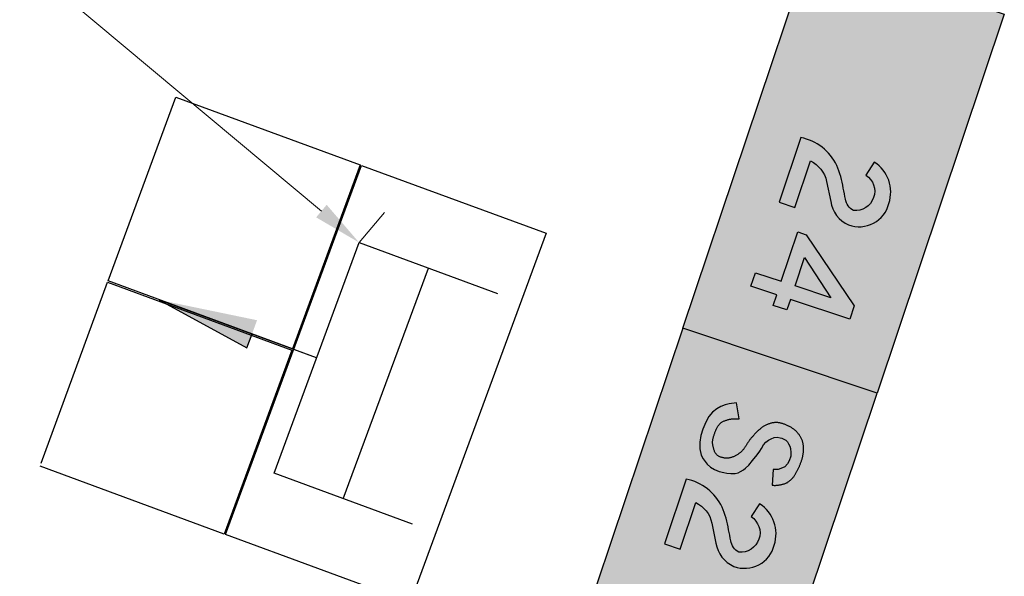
# Model space of a CAD drawing. Header units: metres. Extents: x 176029 to 179341, y 406836 to 408537.
# Tile 23 of 27: x 176684.91 to 176694.92, y 407830.83 to 407836.5. Entities that reach past the tile are written whole.
import ezdxf

# ---------------------------------------------------------------- set-up
doc = ezdxf.new("R2010")
doc.units = ezdxf.units.M
doc.header["$PDMODE"] = 3
doc.header["$PDSIZE"] = 1
doc.layers.add('B-ET-IGS', color=10, linetype='Continuous', lineweight=30)
doc.layers.add('N-ET-MONTAGE-NIEUWE FUNDATIE', color=10, linetype='Continuous', lineweight=30)
for name, color, linetype in [('Bebording', 50, 'Continuous'), ('Bebording-tekst-outline', 255, 'Continuous'), ('N-ET-VVV-LUS 1', 10, 'Continuous')]:
    doc.layers.add(name, color=color, linetype=linetype)
doc.styles.add('NLCS-ISO-ANNOTATIVE-T25', font='arial.ttf', dxfattribs={"height": 2.5})
doc.dimstyles.new('NLCS-ANNOTATIVE-T25-PIJL_l3_h1', dxfattribs={"dimtxt": 2.5, "dimasz": 2.5, "dimexe": 2, "dimexo": 2, "dimgap": 0.7, "dimtad": 1, "dimdec": 3, "dimzin": 0, "dimdsep": 46, "dimtxsty": 'NLCS-ISO-ANNOTATIVE-T25', "dimcen": 2.5, "dimdle": 2, "dimclrd": 256, "dimclre": 256, "dimclrt": 256, "dimadec": 1, "dimazin": 0, "dimtfac": 1, "dimtdec": 3, "dimtofl": 0, "dimtmove": 1, "dimatfit": 0, "dimfxl": 2, "dimfxlon": 1, "dimtfillclr": 256, "dimtolj": 1, "dimtzin": 0, "dimlwd": 18, "dimlwe": 18, "dimarcsym": 0})

# ---------------------------------------------------------------- blocks, each defined once
blk = doc.blocks.new('licht afstandsmarkeringsbord')
at = {"color": 0}
for p, q in [((2.448795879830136, 0.01244370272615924), (1.448795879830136, 0.1624437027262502)), ((1.448795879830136, 0.1624437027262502), (1.448795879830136, 0.008531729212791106)), ((0.7487958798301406, 0.01244370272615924), (1.846377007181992, 0.01244370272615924)), ((0.7487958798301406, 0.01244370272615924), (2.448795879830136, 0.01244370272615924))]:
    blk.add_line(p, q, dxfattribs=at)
for points in [[(-0.7512041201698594, 1.262443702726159), (0.7487958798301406, 1.262443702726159), (0.7487958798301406, -1.237556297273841), (-0.7512041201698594, -1.237556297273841)], [(-0.00120412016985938, 1.262443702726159), (-0.00120412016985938, -1.237556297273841)]]:
    blk.add_lwpolyline(points, dxfattribs=at)
blk.add_solid([(1.448795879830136, -0.1375562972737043), (2.448795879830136, 0.01244370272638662), (1.448795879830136, 0.1624437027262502)], dxfattribs=at)
blk = doc.blocks.new('*D93')
at = {"layer": 'Defpoints', "color": 0, "transparency": 16777216}
for p in [(176679.9223865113, 407841.2875852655), (176679.9223865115, 407841.2875852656), (176688.3609601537, 407834.228729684, 2.294516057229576e-07)]:
    blk.add_point(p, dxfattribs=at)
at = {"layer": 'N-ET-VVV-LUS 1', "lineweight": 18, "transparency": 16777216}
for p, q in [((176679.9223865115, 407841.2875852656), (176680.1790329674, 407841.5943956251)), ((176687.9774472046, 407834.5495377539), (176680.3058994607, 407840.9667771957)), ((176688.3609601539, 407834.228729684), (176688.6176066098, 407834.5355400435))]:
    blk.add_line(p, q, dxfattribs=at)
at = {"layer": 'N-ET-VVV-LUS 1', "transparency": 16777216}
for points in [[(176680.3593674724, 407841.0306960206), (176680.2524314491, 407840.9028583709), (176679.9223865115, 407841.2875852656)], [(176688.0309152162, 407834.6134565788), (176687.9239791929, 407834.4856189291), (176688.3609601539, 407834.228729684)]]:
    blk.add_solid(points, dxfattribs=at)
at = {"layer": 'N-ET-VVV-LUS 1', "transparency": 16777216, "insert": (176684.3952955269, 407838.061352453), "char_height": 0.5, "attachment_point": 5, "rotation": 320.08756319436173, "style": 'NLCS-ISO-ANNOTATIVE-T25'}
blk.add_mtext('\\A1;11.00', dxfattribs=at)

msp = doc.modelspace()

# ---------------------------------------------------------------- hatches: boundary and pattern name
at = {"layer": 'Bebording'}
h = msp.add_hatch(color=2, dxfattribs=at)
h.dxf.hatch_style = 1
h.paths.add_polyline_path([(176691.6507135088, 407833.3591776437), (176692.9433622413, 407837.2133362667), (176694.9181791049, 407836.5510011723), (176693.6255303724, 407832.6968425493)])
h = msp.add_hatch(color=7, dxfattribs=at)
h.dxf.hatch_style = 1
h.paths.add_polyline_path([(176693.3083960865, 407836.3317306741), (176693.2416076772, 407836.1325944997), (176693.5768186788, 407836.2477488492), (176693.3327686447, 407835.5200898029), (176693.4907539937, 407835.4671029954), (176693.7348040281, 407836.1947620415), (176693.9327935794, 407835.9007772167), (176693.9995819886, 407836.099913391), (176693.7429288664, 407836.4810048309)])
h = msp.add_hatch(color=7, dxfattribs=at)
h.dxf.hatch_style = 1
h.paths.add_polyline_path([(176692.7513402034, 407830.0903590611), (176693.6255303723, 407832.6968425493), (176691.6507135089, 407833.3591776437), (176690.77652334, 407830.7526941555)])
h = msp.add_hatch(color=2, dxfattribs=at)
h.dxf.hatch_style = 1
h.paths.add_polyline_path([(176692.5581880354, 407831.7604168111), (176692.5652389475, 407831.7599578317), (176692.5722906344, 407831.7595557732), (176692.5793438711, 407831.7592675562), (176692.5863994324, 407831.7591501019), (176692.5934576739, 407831.7592569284), (176692.6005136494, 407831.7595985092), (176692.6075587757, 407831.7601557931), (176692.6145843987, 407831.7609091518), (176692.6215818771, 407831.7618389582), (176692.628546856, 407831.7629260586), (176692.6354854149, 407831.7641524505), (176692.6424051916, 407831.7655003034), (176692.6493138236, 407831.7669517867), (176692.6562189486, 407831.7684890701), (176692.6631282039, 407831.7700943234), (176692.67004105, 407831.7717644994), (176692.6769273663, 407831.7735500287), (176692.6837503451, 407831.7755134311), (176692.6904731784, 407831.7777172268), (176692.6970590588, 407831.7802239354), (176692.7034711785, 407831.783096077), (176692.7096770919, 407831.7863871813), (176692.7156868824, 407831.7900631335), (176692.7215346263, 407831.7940403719), (176692.7272546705, 407831.798234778), (176692.7328813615, 407831.8025622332), (176692.7384396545, 407831.8069561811), (176692.7439109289, 407831.8114315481), (176692.7492639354, 407831.8160268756), (176692.7544674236, 407831.8207807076), (176692.7594914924, 407831.8257293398), (176692.7643248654, 407831.830878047), (176692.7689698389, 407831.8362094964), (176692.7734290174, 407831.8417058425), (176692.7777050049, 407831.84734924), (176692.7818004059, 407831.8531218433), (176692.7857186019, 407831.8590058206), (176692.7894771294, 407831.8649835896), (176692.7931058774, 407831.8710377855), (176692.7966351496, 407831.8771510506), (176692.8000952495, 407831.8833060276), (176692.8035164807, 407831.8894853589), (176692.8069265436, 407831.8956730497), (176692.810324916, 407831.9018678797), (176692.8136937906, 407831.9080776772), (176692.8170151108, 407831.9143104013), (176692.8202708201, 407831.9205740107), (176692.8234428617, 407831.9268764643), (176692.8265131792, 407831.9332257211), (176692.8294677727, 407831.939628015), (176692.832318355, 407831.9460786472), (176692.8350866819, 407831.9525686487), (176692.8377945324, 407831.9590890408), (176692.8404636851, 407831.9656308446), (176692.843115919, 407831.9721850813), (176692.8457697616, 407831.978743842), (176692.8484157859, 407831.9853084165), (176692.851030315, 407831.9918847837), (176692.8535895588, 407831.9984789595), (176692.8560697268, 407832.0050969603), (176692.8584470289, 407832.0117448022), (176692.8606976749, 407832.0184285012), (176692.8627978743, 407832.0251540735), (176692.8647238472, 407832.0319275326), (176692.8664623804, 407832.0387521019), (176692.8680308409, 407832.0456229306), (176692.8694520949, 407832.0525337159), (176692.8707490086, 407832.0594781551), (176692.8719444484, 407832.0664499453), (176692.8730612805, 407832.0734427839), (176692.8741221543, 407832.0804503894), (176692.8751330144, 407832.0874681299), (176692.8760715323, 407832.0944941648), (176692.8769126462, 407832.1015269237), (176692.8776312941, 407832.108564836), (176692.878202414, 407832.1156063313), (176692.8786009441, 407832.1226498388), (176692.8788018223, 407832.1296937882), (176692.8787799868, 407832.1367366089), (176692.8785145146, 407832.1437765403), (176692.8780133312, 407832.150810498), (176692.8772966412, 407832.1578348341), (176692.8763846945, 407832.1648458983), (176692.8752977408, 407832.1718400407), (176692.8740560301, 407832.178813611), (176692.8726798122, 407832.1857629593), (176692.8711795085, 407832.1926824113), (176692.8695255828, 407832.1995580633), (176692.8676783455, 407832.2063739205), (176692.865598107, 407832.2131139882), (176692.8632457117, 407832.2197623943), (176692.8606069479, 407832.2263090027), (176692.8577026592, 407832.2327517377), (176692.8545563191, 407832.2390891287), (176692.8511914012, 407832.2453197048), (176692.8476313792, 407832.2514419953), (176692.8438996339, 407832.2574545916), (176692.8400148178, 407832.2633592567), (176692.835988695, 407832.2691623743), (176692.8318324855, 407832.2748706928), (176692.8275574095, 407832.2804909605), (176692.8231746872, 407832.286029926), (176692.8186955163, 407832.2914943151), (176692.8141225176, 407832.2968821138), (176692.8094368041, 407832.3021693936), (176692.804616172, 407832.3073288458), (176692.7996384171, 407832.3123331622), (176692.7944850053, 407832.3171582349), (176692.7891613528, 407832.3218008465), (176692.7836824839, 407832.3262661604), (176692.7780634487, 407832.3305593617), (176692.7723192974, 407832.3346856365), (176692.7664650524, 407832.3386501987), (176692.7605137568, 407832.3424603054), (176692.7544751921, 407832.3461265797), (176692.7483588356, 407832.3496599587), (176692.7421741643, 407832.3530713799), (176692.7359306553, 407832.3563717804), (176692.7296377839, 407832.3595720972), (176692.723303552, 407832.3626829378), (176692.7169317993, 407832.3657139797), (176692.710525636, 407832.3686747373), (176692.7040881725, 407832.3715747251), (176692.6976225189, 407832.3744234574), (176692.6911314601, 407832.3772291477), (176692.6846118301, 407832.3799762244), (176692.6780552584, 407832.3826283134), (176692.6714531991, 407832.3851483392), (176692.6647971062, 407832.3874992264), (176692.6580784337, 407832.3896438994), (176692.6512889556, 407832.3915461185), (176692.644428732, 407832.3931912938), (176692.637506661, 407832.3945879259), (176692.6305320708, 407832.3957456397), (176692.62351429, 407832.3966740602), (176692.6164626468, 407832.3973828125), (176692.6093865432, 407832.3978810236), (176692.6022974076, 407832.3981640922), (176692.5952089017, 407832.3982122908), (176692.5881348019, 407832.3980051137), (176692.5810888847, 407832.3975220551), (176692.5740849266, 407832.3967426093), (176692.5671359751, 407832.3956483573), (176692.5602436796, 407832.3942535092), (176692.5534006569, 407832.3925981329), (176692.5465992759, 407832.3907230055), (176692.5398319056, 407832.3886689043), (176692.5330909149, 407832.3864766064), (176692.5263686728, 407832.3841868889), (176692.5196575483, 407832.381840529), (176692.512952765, 407832.3794713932), (176692.5062756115, 407832.3770502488), (176692.4996613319, 407832.3745140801), (176692.4931453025, 407832.3717995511), (176692.4867628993, 407832.368843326), (176692.4805494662, 407832.3655821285), (176692.4745242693, 407832.3619823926), (176692.4686645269, 407832.3580882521), (176692.462940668, 407832.3539563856), (176692.4573231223, 407832.3496434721), (176692.451782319, 407832.3452061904), (176692.4462886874, 407832.3407012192), (176692.4408126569, 407832.3361852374), (176692.4353333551, 407832.3316996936), (176692.429864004, 407832.3272263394), (176692.4244261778, 407832.322732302), (176692.4190414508, 407832.3181847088), (176692.4137313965, 407832.313550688), (176692.4085128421, 407832.3088055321), (176692.4033865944, 407832.3039520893), (176692.398350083, 407832.2989990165), (176692.3934007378, 407832.2939549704), (176692.3885359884, 407832.2888286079), (176692.3837532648, 407832.2836285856), (176692.3790468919, 407832.2783648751), (176692.3743992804, 407832.2730524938), (176692.3697899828, 407832.2677076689), (176692.3651985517, 407832.2623466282), (176692.3606045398, 407832.2569855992), (176692.3559895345, 407832.2516392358), (176692.3513618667, 407832.2463015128), (176692.3467487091, 407832.2409518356), (176692.3421776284, 407832.235569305), (176692.3376761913, 407832.2301330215), (176692.3332719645, 407832.2246220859), (176692.3289913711, 407832.2190164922), (176692.3248379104, 407832.2133141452), (176692.3207938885, 407832.2075295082), (176692.3168408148, 407832.2016776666), (176692.3129601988, 407832.195773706), (176692.30913355, 407832.1898327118), (176692.3053423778, 407832.1838697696), (176692.3015682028, 407832.1778999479), (176692.2977944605, 407832.171935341), (176692.2940086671, 407832.1659817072), (176692.2901988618, 407832.1600439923), (176692.2863530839, 407832.1541271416), (176692.2824593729, 407832.1482361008), (176692.2785057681, 407832.1423758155), (176692.2744784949, 407832.1365547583), (176692.2703551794, 407832.1307981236), (176692.2661109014, 407832.1251360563), (176692.2617207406, 407832.1195987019), (176692.2571597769, 407832.1142162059), (176692.2524030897, 407832.109018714), (176692.2474333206, 407832.1040287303), (176692.2422660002, 407832.0992355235), (176692.236925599, 407832.0946193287), (176692.2314365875, 407832.0901603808), (176692.225823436, 407832.0858389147), (176692.2201106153, 407832.0816351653), (176692.2143225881, 407832.0775293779), (176692.2084753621, 407832.0735136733), (176692.20256028, 407832.0696148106), (176692.1965642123, 407832.065865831), (176692.1904740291, 407832.0622997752), (176692.1842766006, 407832.0589496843), (176692.1779589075, 407832.0558483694), (176692.1715175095, 407832.0530087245), (176692.1649658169, 407832.050408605), (176692.1583189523, 407832.0480223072), (176692.1515920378, 407832.0458241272), (176692.1448001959, 407832.0437883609), (176692.137958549, 407832.0418893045), (176692.1310811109, 407832.0401077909), (176692.1241724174, 407832.0384805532), (176692.117232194, 407832.0370726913), (176692.1102601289, 407832.0359495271), (176692.10325591, 407832.035176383), (176692.0962193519, 407832.0348180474), (176692.0891588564, 407832.0349030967), (176692.082096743, 407832.0354014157), (176692.0750566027, 407832.0362775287), (176692.068062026, 407832.03749596), (176692.0611366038, 407832.0390212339), (176692.0543011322, 407832.0408181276), (176692.0475476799, 407832.0428540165), (176692.0408514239, 407832.0450978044), (176692.0341917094, 407832.0475234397), (176692.0276008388, 407832.0501655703), (176692.0211462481, 407832.0530991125), (176692.0148960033, 407832.0563997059), (176692.0089181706, 407832.06014299), (176692.0032739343, 407832.0643889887), (176691.9979851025, 407832.0691083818), (176691.9930595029, 407832.074240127), (176691.9885049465, 407832.0797231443), (176691.9843292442, 407832.0854963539), (176691.980539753, 407832.0914991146), (176691.9771262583, 407832.0976877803), (176691.9740557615, 407832.1040407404), (176691.9712937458, 407832.1105378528), (176691.9688056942, 407832.1171589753), (176691.96655709, 407832.123883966), (176691.9645134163, 407832.1306926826), (176691.9626401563, 407832.1375649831), (176691.9609027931, 407832.1444807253), (176691.9592695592, 407832.1514204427), (176691.9577504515, 407832.1583749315), (176691.95638794, 407832.165342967), (176691.9552253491, 407832.1723235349), (176691.9543060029, 407832.1793156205), (176691.9536732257, 407832.1863182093), (176691.9533703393, 407832.1933302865), (176691.9534261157, 407832.2003498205), (176691.9538203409, 407832.2073713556), (176691.9545225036, 407832.2143887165), (176691.9555020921, 407832.2213957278), (176691.9567285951, 407832.2283862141), (176691.9581715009, 407832.235354), (176691.9598002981, 407832.2422929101), (176691.9615844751, 407832.2491967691), (176691.9634935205, 407832.2560594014), (176691.965501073, 407832.2628756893), (176691.9676011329, 407832.2696457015), (176691.9697939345, 407832.2763710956), (176691.972079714, 407832.283053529), (176691.9744587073, 407832.2896946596), (176691.9769311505, 407832.2962961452), (176691.9794972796, 407832.3028596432), (176691.9821573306, 407832.3093868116), (176691.9849115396, 407832.3158793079), (176691.9877613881, 407832.3223375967), (176691.9907178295, 407832.328753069), (176691.9937961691, 407832.3351129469), (176691.9970117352, 407832.3414044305), (176692.000379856, 407832.3476147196), (176692.0039158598, 407832.3537310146), (176692.007635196, 407832.3597397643), (176692.011554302, 407832.365621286), (176692.0156900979, 407832.3713529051), (176692.0200595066, 407832.3769119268), (176692.0246794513, 407832.3822756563), (176692.0295667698, 407832.387421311), (176692.0347296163, 407832.3923171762), (176692.0401601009, 407832.3969150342), (176692.0458485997, 407832.4011648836), (176692.051785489, 407832.4050167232), (176692.0579611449, 407832.4084205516), (176692.0643581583, 407832.4113538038), (176692.0709192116, 407832.4139345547), (176692.0775742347, 407832.4163258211), (176692.0842531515, 407832.41869064), (176692.0908948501, 407832.4211675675), (176692.0975077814, 407832.4237051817), (176692.1041329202, 407832.4261632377), (176692.1108114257, 407832.4284009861), (176692.1175843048, 407832.4302781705), (176692.1244710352, 407832.4317241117), (176692.1314475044, 407832.4328090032), (176692.1384843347, 407832.4336200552), (176692.1455521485, 407832.4342444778), (176692.1526238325, 407832.4347634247), (176692.1596907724, 407832.4352085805), (176692.1667533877, 407832.4355874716), (176692.1738121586, 407832.4359074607), (176692.1808675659, 407832.4361759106), (176692.18792009, 407832.4364001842), (176692.1949702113, 407832.4365876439), (176692.2020184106, 407832.4367456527), (176692.2090651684, 407832.4368815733), (176692.216110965, 407832.4370027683), (176692.2231562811, 407832.4371166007), (176692.1962929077, 407832.5983988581), (176692.1220679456, 407832.5896314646), (176692.0802560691, 407832.5772063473), (176692.0365160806, 407832.5614204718), (176691.9961244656, 407832.5389013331), (176691.9540266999, 407832.5041308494), (176691.9162290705, 407832.4583005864), (176691.8858579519, 407832.4035677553), (176691.8547275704, 407832.329854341), (176691.8351460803, 407832.26669393), (176691.8227592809, 407832.1987161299), (176691.8252648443, 407832.1321553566), (176691.8364197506, 407832.0675023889), (176691.8557948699, 407832.0297468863), (176691.8979524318, 407831.9763356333), (176691.9327080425, 407831.9438407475), (176691.9737262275, 407831.9204659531), (176692.021717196, 407831.9011643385), (176692.0667221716, 407831.8890965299), (176692.097631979, 407831.8834203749), (176692.137913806, 407831.8786661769), (176692.1813934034, 407831.8797192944), (176692.2143756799, 407831.8873221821), (176692.2368574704, 407831.8985201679), (176692.2670273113, 407831.9168212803), (176692.2889595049, 407831.9338251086), (176692.3201841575, 407831.9645768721), (176692.3604264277, 407832.0119793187), (176692.4063521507, 407832.0685651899), (176692.4321338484, 407832.1082620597), (176692.449851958, 407832.1350686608), (176692.4723579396, 407832.1724334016), (176692.4927818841, 407832.1970849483), (176692.5208646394, 407832.2194796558), (176692.5493984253, 407832.2339257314), (176692.5805440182, 407832.2459363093), (176692.6097551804, 407832.2492505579), (176692.6409505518, 407832.2427747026), (176692.6582621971, 407832.2379651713), (176692.6776589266, 407832.2304630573), (176692.6964485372, 407832.2181810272), (176692.7138860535, 407832.2018675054), (176692.7242989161, 407832.1824281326), (176692.7378393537, 407832.1589497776), (176692.7459986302, 407832.1327911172), (176692.7490528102, 407832.0928959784), (176692.7476629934, 407832.0572809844), (176692.732754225, 407832.0093224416), (176692.7161775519, 407831.9791840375), (176692.6873166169, 407831.9486542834), (176692.6478427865, 407831.930314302), (176692.6182624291, 407831.9216016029), (176692.5700662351, 407831.9216916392)])
h = msp.add_hatch(color=2, dxfattribs=at)
h.dxf.hatch_style = 1
edge = h.paths.add_edge_path()
edge.add_line((176692.4311485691, 407831.5720693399), (176692.3440642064, 407831.4407034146))
edge.add_arc((176692.2395928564, 407831.2749399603), 0.1959382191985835, -96.09393106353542, 57.77908332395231, ccw=False)
edge.add_arc((176692.2917918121, 407831.2159899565), 0.1542484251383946, 187.9764861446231, 241.753922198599, ccw=False)
edge.add_arc((176701.681505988, 407833.2216935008), 9.755403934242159, 191.317321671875, 191.9930683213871, ccw=False)
edge.add_arc((176691.2023013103, 407831.1721321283), 0.9234323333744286, 8.414914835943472, 23.3412278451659)
edge.add_arc((176691.5834442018, 407831.3153414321), 0.5171097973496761, 25.50477279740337, 78.72422107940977)
edge.add_line((176691.6845554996, 407831.8224696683), (176691.4636670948, 407831.1638692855))
edge.add_line((176691.4636670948, 407831.1638692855), (176691.6224818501, 407831.1106043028))
edge.add_line((176691.6224818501, 407831.1106043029), (176691.7812797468, 407831.5840757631))
edge.add_arc((176691.6499892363, 407831.3103614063), 0.3035732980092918, 12.444764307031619, 64.3747129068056, ccw=False)
edge.add_line((176691.9464298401, 407831.3757809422), (176691.9878081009, 407831.1721196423))
edge.add_arc((176692.2842524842, 407831.2113890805), 0.29903404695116, 187.5459322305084, 247.5459322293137)
edge.add_arc((176692.2800995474, 407831.2218691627), 0.3072334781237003, 249.0083312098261, 346.7988549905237)
edge.add_arc((176692.2354722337, 407831.266887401), 0.3625261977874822, -18.52500009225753, 57.33284864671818)
at = {"layer": 'Bebording-tekst-outline'}
h = msp.add_hatch(color=256, dxfattribs=at)
h.dxf.hatch_style = 1
edge = h.paths.add_edge_path()
edge.add_line((176693.5967916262, 407835.04754812), (176693.5097072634, 407834.9161821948))
edge.add_arc((176693.4052359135, 407834.7504187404), 0.1959382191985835, -96.09393106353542, 57.77908332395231, ccw=False)
edge.add_arc((176693.4574348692, 407834.6914687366), 0.1542484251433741, 187.9764861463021, 241.7539221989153, ccw=False)
edge.add_arc((176702.847149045, 407836.6971722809), 9.755403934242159, 191.317321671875, 191.9930683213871, ccw=False)
edge.add_arc((176692.3679443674, 407834.6476109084), 0.9234323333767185, 8.414914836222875, 23.34122784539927)
edge.add_arc((176692.7490872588, 407834.7908202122), 0.5171097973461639, 25.50477279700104, 78.72422107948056)
edge.add_line((176692.8501985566, 407835.2979484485), (176692.6293101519, 407834.6393480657))
edge.add_line((176692.6293101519, 407834.6393480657), (176692.7881249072, 407834.586083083))
edge.add_line((176692.7881249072, 407834.5860830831), (176692.9469228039, 407835.0595545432))
edge.add_arc((176692.8156322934, 407834.7858401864), 0.3035732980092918, 12.444764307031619, 64.3747129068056, ccw=False)
edge.add_line((176693.1120728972, 407834.8512597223), (176693.1534511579, 407834.6475984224))
edge.add_arc((176693.4498955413, 407834.6868678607), 0.29903404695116, 187.5459322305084, 247.5459322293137)
edge.add_arc((176693.4457426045, 407834.6973479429), 0.3072334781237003, 249.0083312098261, 346.7988549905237)
edge.add_arc((176693.4011152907, 407834.7423661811), 0.3625261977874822, -18.52500009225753, 57.33284864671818)
h = msp.add_hatch(color=256, dxfattribs=at)
h.dxf.hatch_style = 1
h.paths.add_polyline_path([(176692.7912688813, 407833.7877797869), (176692.8880095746, 407834.0762216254), (176693.1554938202, 407833.665622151)], flags=16)
h.paths.add_polyline_path([(176692.388956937, 407833.9227114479), (176692.649741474, 407833.8352467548), (176692.8184264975, 407834.3381976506), (176692.9047998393, 407834.3092288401), (176693.3938010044, 407833.5856961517), (176693.3480499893, 407833.4492850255), (176692.7455178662, 407833.6513686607), (176692.7091964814, 407833.5430728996), (176692.5687097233, 407833.5901908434), (176692.6050311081, 407833.6984866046), (176692.3432059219, 407833.7863003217)])
h = msp.add_hatch(color=256, dxfattribs=at)
h.dxf.hatch_style = 1
h.paths.add_polyline_path([(176692.7912688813, 407833.7877797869), (176692.8880095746, 407834.0762216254), (176693.1554938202, 407833.665622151)], flags=16)
h.paths.add_polyline_path([(176692.388956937, 407833.9227114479), (176692.649741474, 407833.8352467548), (176692.8184264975, 407834.3381976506), (176692.9047998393, 407834.3092288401), (176693.3938010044, 407833.5856961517), (176693.3480499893, 407833.4492850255), (176692.7455178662, 407833.6513686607), (176692.7091964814, 407833.5430728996), (176692.5687097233, 407833.5901908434), (176692.6050311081, 407833.6984866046), (176692.3432059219, 407833.7863003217)])

# ---------------------------------------------------------------- linework, layer by layer
at = {"layer": 'Bebording', "color": 7}
for points in [[(176691.6507135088, 407833.3591776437), (176692.9433622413, 407837.2133362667), (176694.9181791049, 407836.5510011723), (176693.6255303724, 407832.6968425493)], [(176692.7513402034, 407830.0903590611), (176693.6255303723, 407832.6968425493), (176691.6507135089, 407833.3591776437), (176690.77652334, 407830.7526941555)]]:
    msp.add_lwpolyline(points, close=True, dxfattribs=at)
at = {"layer": 'Bebording', "color": 2}
msp.add_lwpolyline([(176692.5581880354, 407831.7604168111), (176692.5652389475, 407831.7599578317), (176692.5722906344, 407831.7595557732), (176692.5793438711, 407831.7592675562), (176692.5863994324, 407831.7591501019), (176692.5934576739, 407831.7592569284), (176692.6005136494, 407831.7595985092), (176692.6075587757, 407831.7601557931), (176692.6145843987, 407831.7609091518), (176692.6215818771, 407831.7618389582), (176692.628546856, 407831.7629260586), (176692.6354854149, 407831.7641524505), (176692.6424051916, 407831.7655003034), (176692.6493138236, 407831.7669517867), (176692.6562189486, 407831.7684890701), (176692.6631282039, 407831.7700943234), (176692.67004105, 407831.7717644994), (176692.6769273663, 407831.7735500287), (176692.6837503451, 407831.7755134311), (176692.6904731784, 407831.7777172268), (176692.6970590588, 407831.7802239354), (176692.7034711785, 407831.783096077), (176692.7096770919, 407831.7863871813), (176692.7156868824, 407831.7900631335), (176692.7215346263, 407831.7940403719), (176692.7272546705, 407831.798234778), (176692.7328813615, 407831.8025622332), (176692.7384396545, 407831.8069561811), (176692.7439109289, 407831.8114315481), (176692.7492639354, 407831.8160268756), (176692.7544674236, 407831.8207807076), (176692.7594914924, 407831.8257293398), (176692.7643248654, 407831.830878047), (176692.7689698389, 407831.8362094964), (176692.7734290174, 407831.8417058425), (176692.7777050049, 407831.84734924), (176692.7818004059, 407831.8531218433), (176692.7857186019, 407831.8590058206), (176692.7894771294, 407831.8649835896), (176692.7931058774, 407831.8710377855), (176692.7966351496, 407831.8771510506), (176692.8000952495, 407831.8833060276), (176692.8035164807, 407831.8894853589), (176692.8069265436, 407831.8956730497), (176692.810324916, 407831.9018678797), (176692.8136937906, 407831.9080776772), (176692.8170151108, 407831.9143104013), (176692.8202708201, 407831.9205740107), (176692.8234428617, 407831.9268764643), (176692.8265131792, 407831.9332257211), (176692.8294677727, 407831.939628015), (176692.832318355, 407831.9460786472), (176692.8350866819, 407831.9525686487), (176692.8377945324, 407831.9590890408), (176692.8404636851, 407831.9656308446), (176692.843115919, 407831.9721850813), (176692.8457697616, 407831.978743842), (176692.8484157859, 407831.9853084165), (176692.851030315, 407831.9918847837), (176692.8535895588, 407831.9984789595), (176692.8560697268, 407832.0050969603), (176692.8584470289, 407832.0117448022), (176692.8606976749, 407832.0184285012), (176692.8627978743, 407832.0251540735), (176692.8647238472, 407832.0319275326), (176692.8664623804, 407832.0387521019), (176692.8680308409, 407832.0456229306), (176692.8694520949, 407832.0525337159), (176692.8707490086, 407832.0594781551), (176692.8719444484, 407832.0664499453), (176692.8730612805, 407832.0734427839), (176692.8741221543, 407832.0804503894), (176692.8751330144, 407832.0874681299), (176692.8760715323, 407832.0944941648), (176692.8769126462, 407832.1015269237), (176692.8776312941, 407832.108564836), (176692.878202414, 407832.1156063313), (176692.8786009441, 407832.1226498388), (176692.8788018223, 407832.1296937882), (176692.8787799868, 407832.1367366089), (176692.8785145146, 407832.1437765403), (176692.8780133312, 407832.150810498), (176692.8772966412, 407832.1578348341), (176692.8763846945, 407832.1648458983), (176692.8752977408, 407832.1718400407), (176692.8740560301, 407832.178813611), (176692.8726798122, 407832.1857629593), (176692.8711795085, 407832.1926824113), (176692.8695255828, 407832.1995580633), (176692.8676783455, 407832.2063739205), (176692.865598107, 407832.2131139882), (176692.8632457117, 407832.2197623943), (176692.8606069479, 407832.2263090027), (176692.8577026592, 407832.2327517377), (176692.8545563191, 407832.2390891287), (176692.8511914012, 407832.2453197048), (176692.8476313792, 407832.2514419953), (176692.8438996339, 407832.2574545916), (176692.8400148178, 407832.2633592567), (176692.835988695, 407832.2691623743), (176692.8318324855, 407832.2748706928), (176692.8275574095, 407832.2804909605), (176692.8231746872, 407832.286029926), (176692.8186955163, 407832.2914943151), (176692.8141225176, 407832.2968821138), (176692.8094368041, 407832.3021693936), (176692.804616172, 407832.3073288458), (176692.7996384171, 407832.3123331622), (176692.7944850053, 407832.3171582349), (176692.7891613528, 407832.3218008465), (176692.7836824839, 407832.3262661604), (176692.7780634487, 407832.3305593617), (176692.7723192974, 407832.3346856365), (176692.7664650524, 407832.3386501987), (176692.7605137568, 407832.3424603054), (176692.7544751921, 407832.3461265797), (176692.7483588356, 407832.3496599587), (176692.7421741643, 407832.3530713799), (176692.7359306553, 407832.3563717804), (176692.7296377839, 407832.3595720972), (176692.723303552, 407832.3626829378), (176692.7169317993, 407832.3657139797), (176692.710525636, 407832.3686747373), (176692.7040881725, 407832.3715747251), (176692.6976225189, 407832.3744234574), (176692.6911314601, 407832.3772291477), (176692.6846118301, 407832.3799762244), (176692.6780552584, 407832.3826283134), (176692.6714531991, 407832.3851483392), (176692.6647971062, 407832.3874992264), (176692.6580784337, 407832.3896438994), (176692.6512889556, 407832.3915461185), (176692.644428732, 407832.3931912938), (176692.637506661, 407832.3945879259), (176692.6305320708, 407832.3957456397), (176692.62351429, 407832.3966740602), (176692.6164626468, 407832.3973828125), (176692.6093865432, 407832.3978810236), (176692.6022974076, 407832.3981640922), (176692.5952089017, 407832.3982122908), (176692.5881348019, 407832.3980051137), (176692.5810888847, 407832.3975220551), (176692.5740849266, 407832.3967426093), (176692.5671359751, 407832.3956483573), (176692.5602436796, 407832.3942535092), (176692.5534006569, 407832.3925981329), (176692.5465992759, 407832.3907230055), (176692.5398319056, 407832.3886689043), (176692.5330909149, 407832.3864766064), (176692.5263686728, 407832.3841868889), (176692.5196575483, 407832.381840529), (176692.512952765, 407832.3794713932), (176692.5062756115, 407832.3770502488), (176692.4996613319, 407832.3745140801), (176692.4931453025, 407832.3717995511), (176692.4867628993, 407832.368843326), (176692.4805494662, 407832.3655821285), (176692.4745242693, 407832.3619823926), (176692.4686645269, 407832.3580882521), (176692.462940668, 407832.3539563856), (176692.4573231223, 407832.3496434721), (176692.451782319, 407832.3452061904), (176692.4462886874, 407832.3407012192), (176692.4408126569, 407832.3361852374), (176692.4353333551, 407832.3316996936), (176692.429864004, 407832.3272263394), (176692.4244261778, 407832.322732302), (176692.4190414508, 407832.3181847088), (176692.4137313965, 407832.313550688), (176692.4085128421, 407832.3088055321), (176692.4033865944, 407832.3039520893), (176692.398350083, 407832.2989990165), (176692.3934007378, 407832.2939549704), (176692.3885359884, 407832.2888286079), (176692.3837532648, 407832.2836285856), (176692.3790468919, 407832.2783648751), (176692.3743992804, 407832.2730524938), (176692.3697899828, 407832.2677076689), (176692.3651985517, 407832.2623466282), (176692.3606045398, 407832.2569855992), (176692.3559895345, 407832.2516392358), (176692.3513618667, 407832.2463015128), (176692.3467487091, 407832.2409518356), (176692.3421776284, 407832.235569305), (176692.3376761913, 407832.2301330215), (176692.3332719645, 407832.2246220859), (176692.3289913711, 407832.2190164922), (176692.3248379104, 407832.2133141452), (176692.3207938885, 407832.2075295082), (176692.3168408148, 407832.2016776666), (176692.3129601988, 407832.195773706), (176692.30913355, 407832.1898327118), (176692.3053423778, 407832.1838697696), (176692.3015682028, 407832.1778999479), (176692.2977944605, 407832.171935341), (176692.2940086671, 407832.1659817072), (176692.2901988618, 407832.1600439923), (176692.2863530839, 407832.1541271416), (176692.2824593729, 407832.1482361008), (176692.2785057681, 407832.1423758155), (176692.2744784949, 407832.1365547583), (176692.2703551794, 407832.1307981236), (176692.2661109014, 407832.1251360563), (176692.2617207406, 407832.1195987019), (176692.2571597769, 407832.1142162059), (176692.2524030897, 407832.109018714), (176692.2474333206, 407832.1040287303), (176692.2422660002, 407832.0992355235), (176692.236925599, 407832.0946193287), (176692.2314365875, 407832.0901603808), (176692.225823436, 407832.0858389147), (176692.2201106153, 407832.0816351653), (176692.2143225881, 407832.0775293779), (176692.2084753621, 407832.0735136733), (176692.20256028, 407832.0696148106), (176692.1965642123, 407832.065865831), (176692.1904740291, 407832.0622997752), (176692.1842766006, 407832.0589496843), (176692.1779589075, 407832.0558483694), (176692.1715175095, 407832.0530087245), (176692.1649658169, 407832.050408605), (176692.1583189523, 407832.0480223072), (176692.1515920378, 407832.0458241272), (176692.1448001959, 407832.0437883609), (176692.137958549, 407832.0418893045), (176692.1310811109, 407832.0401077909), (176692.1241724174, 407832.0384805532), (176692.117232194, 407832.0370726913), (176692.1102601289, 407832.0359495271), (176692.10325591, 407832.035176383), (176692.0962193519, 407832.0348180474), (176692.0891588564, 407832.0349030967), (176692.082096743, 407832.0354014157), (176692.0750566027, 407832.0362775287), (176692.068062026, 407832.03749596), (176692.0611366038, 407832.0390212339), (176692.0543011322, 407832.0408181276), (176692.0475476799, 407832.0428540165), (176692.0408514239, 407832.0450978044), (176692.0341917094, 407832.0475234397), (176692.0276008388, 407832.0501655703), (176692.0211462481, 407832.0530991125), (176692.0148960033, 407832.0563997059), (176692.0089181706, 407832.06014299), (176692.0032739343, 407832.0643889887), (176691.9979851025, 407832.0691083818), (176691.9930595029, 407832.074240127), (176691.9885049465, 407832.0797231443), (176691.9843292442, 407832.0854963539), (176691.980539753, 407832.0914991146), (176691.9771262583, 407832.0976877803), (176691.9740557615, 407832.1040407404), (176691.9712937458, 407832.1105378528), (176691.9688056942, 407832.1171589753), (176691.96655709, 407832.123883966), (176691.9645134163, 407832.1306926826), (176691.9626401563, 407832.1375649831), (176691.9609027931, 407832.1444807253), (176691.9592695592, 407832.1514204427), (176691.9577504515, 407832.1583749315), (176691.95638794, 407832.165342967), (176691.9552253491, 407832.1723235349), (176691.9543060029, 407832.1793156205), (176691.9536732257, 407832.1863182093), (176691.9533703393, 407832.1933302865), (176691.9534261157, 407832.2003498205), (176691.9538203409, 407832.2073713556), (176691.9545225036, 407832.2143887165), (176691.9555020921, 407832.2213957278), (176691.9567285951, 407832.2283862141), (176691.9581715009, 407832.235354), (176691.9598002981, 407832.2422929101), (176691.9615844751, 407832.2491967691), (176691.9634935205, 407832.2560594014), (176691.965501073, 407832.2628756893), (176691.9676011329, 407832.2696457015), (176691.9697939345, 407832.2763710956), (176691.972079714, 407832.283053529), (176691.9744587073, 407832.2896946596), (176691.9769311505, 407832.2962961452), (176691.9794972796, 407832.3028596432), (176691.9821573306, 407832.3093868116), (176691.9849115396, 407832.3158793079), (176691.9877613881, 407832.3223375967), (176691.9907178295, 407832.328753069), (176691.9937961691, 407832.3351129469), (176691.9970117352, 407832.3414044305), (176692.000379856, 407832.3476147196), (176692.0039158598, 407832.3537310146), (176692.007635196, 407832.3597397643), (176692.011554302, 407832.365621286), (176692.0156900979, 407832.3713529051), (176692.0200595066, 407832.3769119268), (176692.0246794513, 407832.3822756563), (176692.0295667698, 407832.387421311), (176692.0347296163, 407832.3923171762), (176692.0401601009, 407832.3969150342), (176692.0458485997, 407832.4011648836), (176692.051785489, 407832.4050167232), (176692.0579611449, 407832.4084205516), (176692.0643581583, 407832.4113538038), (176692.0709192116, 407832.4139345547), (176692.0775742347, 407832.4163258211), (176692.0842531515, 407832.41869064), (176692.0908948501, 407832.4211675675), (176692.0975077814, 407832.4237051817), (176692.1041329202, 407832.4261632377), (176692.1108114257, 407832.4284009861), (176692.1175843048, 407832.4302781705), (176692.1244710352, 407832.4317241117), (176692.1314475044, 407832.4328090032), (176692.1384843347, 407832.4336200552), (176692.1455521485, 407832.4342444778), (176692.1526238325, 407832.4347634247), (176692.1596907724, 407832.4352085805), (176692.1667533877, 407832.4355874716), (176692.1738121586, 407832.4359074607), (176692.1808675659, 407832.4361759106), (176692.18792009, 407832.4364001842), (176692.1949702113, 407832.4365876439), (176692.2020184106, 407832.4367456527), (176692.2090651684, 407832.4368815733), (176692.216110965, 407832.4370027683), (176692.2231562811, 407832.4371166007), (176692.1962929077, 407832.5983988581), (176692.1220679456, 407832.5896314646), (176692.0802560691, 407832.5772063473), (176692.0365160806, 407832.5614204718), (176691.9961244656, 407832.5389013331), (176691.9540266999, 407832.5041308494), (176691.9162290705, 407832.4583005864), (176691.8858579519, 407832.4035677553), (176691.8547275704, 407832.329854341), (176691.8351460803, 407832.26669393), (176691.8227592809, 407832.1987161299), (176691.8252648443, 407832.1321553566), (176691.8364197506, 407832.0675023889), (176691.8557948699, 407832.0297468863), (176691.8979524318, 407831.9763356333), (176691.9327080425, 407831.9438407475), (176691.9737262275, 407831.9204659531), (176692.021717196, 407831.9011643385), (176692.0667221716, 407831.8890965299), (176692.097631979, 407831.8834203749), (176692.137913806, 407831.8786661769), (176692.1813934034, 407831.8797192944), (176692.2143756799, 407831.8873221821), (176692.2368574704, 407831.8985201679), (176692.2670273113, 407831.9168212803), (176692.2889595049, 407831.9338251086), (176692.3201841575, 407831.9645768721), (176692.3604264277, 407832.0119793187), (176692.4063521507, 407832.0685651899), (176692.4321338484, 407832.1082620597), (176692.449851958, 407832.1350686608), (176692.4723579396, 407832.1724334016), (176692.4927818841, 407832.1970849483), (176692.5208646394, 407832.2194796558), (176692.5493984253, 407832.2339257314), (176692.5805440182, 407832.2459363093), (176692.6097551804, 407832.2492505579), (176692.6409505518, 407832.2427747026), (176692.6582621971, 407832.2379651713), (176692.6776589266, 407832.2304630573), (176692.6964485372, 407832.2181810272), (176692.7138860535, 407832.2018675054), (176692.7242989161, 407832.1824281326), (176692.7378393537, 407832.1589497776), (176692.7459986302, 407832.1327911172), (176692.7490528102, 407832.0928959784), (176692.7476629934, 407832.0572809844), (176692.732754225, 407832.0093224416), (176692.7161775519, 407831.9791840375), (176692.6873166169, 407831.9486542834), (176692.6478427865, 407831.930314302), (176692.6182624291, 407831.9216016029), (176692.5700662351, 407831.9216916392)], close=True, dxfattribs=at)
msp.add_lwpolyline([(176692.4311485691, 407831.5720693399), (176692.3440642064, 407831.4407034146, -0.7945316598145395), (176692.2187923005, 407831.0801089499, -0.2390519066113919), (176692.1390357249, 407831.1945854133, -0.002948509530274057), (176692.1157922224, 407831.3072677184, 0.06522056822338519), (176692.050161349, 407831.5380018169, 0.2364795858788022), (176691.6845554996, 407831.8224696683), (176691.4636670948, 407831.1638692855), (176691.6224818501, 407831.1106043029), (176691.7812797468, 407831.5840757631, -0.2305462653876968), (176691.9464298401, 407831.3757809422), (176691.9878081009, 407831.1721196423, 0.2679491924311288), (176692.1700386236, 407830.9350259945, 0.4546228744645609), (176692.5792141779, 407831.1517061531, 0.3436339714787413)], format="xyb", close=True, dxfattribs=at)
at = {"layer": 'Bebording-tekst-outline', "color": 7, "true_color": 0xfffffe}
msp.add_lwpolyline([(176693.5967916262, 407835.04754812), (176693.5097072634, 407834.9161821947, -0.7945316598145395), (176693.3844353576, 407834.55558773, -0.2390519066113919), (176693.3046787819, 407834.6700641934, -0.002948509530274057), (176693.2814352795, 407834.7827464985, 0.06522056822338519), (176693.2158044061, 407835.0134805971, 0.2364795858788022), (176692.8501985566, 407835.2979484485), (176692.6293101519, 407834.6393480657), (176692.7881249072, 407834.5860830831), (176692.9469228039, 407835.0595545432, -0.2305462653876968), (176693.1120728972, 407834.8512597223), (176693.1534511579, 407834.6475984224, 0.2679491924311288), (176693.3356816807, 407834.4105047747, 0.4546228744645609), (176693.744857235, 407834.6271849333, 0.3436339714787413)], format="xyb", close=True, dxfattribs=at)
for points in [[(176692.388956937, 407833.9227114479), (176692.649741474, 407833.8352467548), (176692.8184264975, 407834.3381976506), (176692.9047998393, 407834.3092288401), (176693.3938010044, 407833.5856961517), (176693.3480499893, 407833.4492850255), (176692.7455178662, 407833.6513686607), (176692.7091964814, 407833.5430728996), (176692.5687097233, 407833.5901908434), (176692.6050311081, 407833.6984866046), (176692.3432059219, 407833.7863003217)], [(176692.7912688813, 407833.7877797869), (176692.8880095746, 407834.0762216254), (176693.1554938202, 407833.665622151)]]:
    msp.add_lwpolyline(points, close=True, dxfattribs=at)
at = {"layer": 'N-ET-MONTAGE-NIEUWE FUNDATIE', "elevation": 1.204781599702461e-07}
for points in [[(176685.8102802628, 407833.8402813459), (176686.4970907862, 407835.7094629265), (176688.3706937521, 407835.0193855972), (176687.6832214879, 407833.1484030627), (176685.8102802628, 407833.8402813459)], [(176687.0042610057, 407831.2592953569), (176688.3840634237, 407835.014466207), (176690.2608169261, 407834.3232381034), (176688.8810145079, 407830.5680672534), (176687.0042610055, 407831.2592953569)], [(176685.1290162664, 407831.9861948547), (176685.8047755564, 407833.8253000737), (176687.6783785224, 407833.1352227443), (176686.9902973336, 407831.2625829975), (176685.1173561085, 407831.9544612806)]]:
    msp.add_lwpolyline(points, dxfattribs=at)

# ---------------------------------------------------------------- block references
at = {"layer": 'B-ET-IGS', "rotation": 159.751314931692}
msp.add_blockref('licht afstandsmarkeringsbord', (176688.6351672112, 407832.8085003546, 1.077043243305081e-07), dxfattribs=at)

# ---------------------------------------------------------------- dimensions: what is measured, and where the dimension line sits
at = {"layer": 'N-ET-VVV-LUS 1'}
dim = msp.add_aligned_dim(p1=(176688.3609601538, 407834.228729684, 2.294516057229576e-07), p2=(176679.9223865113, 407841.2875852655), distance=-1.753616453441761e-10, dimstyle='NLCS-ANNOTATIVE-T25-PIJL_l3_h1', override={"dimdec": 2}, dxfattribs=at)
dim.commit()
dim.dimension.update_dxf_attribs({"geometry": '*D93', "text_midpoint": (176684.3952955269, 407838.061352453)})

doc.saveas('drawing.dxf')
